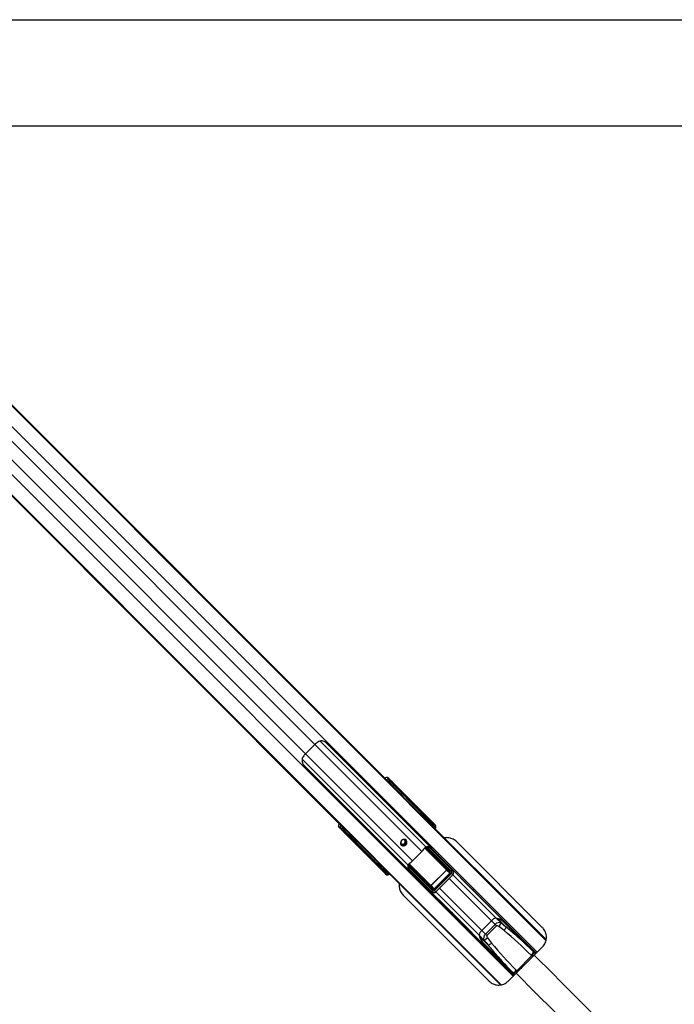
# Model space of a CAD drawing. Header units: millimetres. Extents: x 20 to 19889, y 40 to 15516.
# Tile 76 of 115: x 7571 to 8547, y 13849 to 15316. Entities that reach past the tile are written whole.
import ezdxf

# ---------------------------------------------------------------- set-up
doc = ezdxf.new("R2010")
doc.units = ezdxf.units.MM
doc.header["$LTSCALE"] = 2
doc.layers.add('COMPONENT_GEOMETRY', color=7, linetype='Continuous')
doc.styles.add('SLDTEXTSTYLE0', font='TXT', dxfattribs={"width": 0.75})
doc.dimstyles.new('SLDDIMSTYLE0', dxfattribs={"dimtxt": 100, "dimasz": 6.604, "dimexe": 0, "dimexo": 0.0625, "dimgap": 25, "dimtad": 0, "dimtih": 1, "dimtoh": 1, "dimdec": 1, "dimrnd": 1e-09, "dimzin": 12, "dimdsep": 46, "dimtxsty": 'SLDTEXTSTYLE0', "dimsah": 1, "dimcen": 0.09, "dimadec": 0, "dimazin": 3, "dimtfac": 1, "dimtdec": 1, "dimtofl": 0, "dimtmove": 0, "dimatfit": 3, "dimfxl": 1, "dimfrac": 2, "dimtolj": 1, "dimtzin": 12, "dimarcsym": 0})

# ---------------------------------------------------------------- blocks, each defined once
blk = doc.blocks.new('_D')
at = {"layer": 'COMPONENT_GEOMETRY', "color": 7}
for p, q in [((7350.4, 15316.4), (14164.7, 15316.4)), ((14158.3, 15316.4), (14158.3, 12832.7)), ((13958.2, 12812.4), (13927.8, 12812.4)), ((13927.8, 12812.4), (13927.8, 12653.7)), ((14358.4, 12812.4), (14388.9, 12812.4)), ((14388.9, 12812.4), (14388.9, 12653.7)), ((13927.8, 12653.7), (13958.2, 12653.7)), ((14388.9, 12653.7), (14358.4, 12653.7)), ((14158.3, 10020.4), (14158.3, 12504.1)), ((9647.1, 10020.4), (14164.7, 10020.4))]:
    blk.add_line(p, q, dxfattribs=at)
for points in [[(14158.3, 15316.4), (14157.3, 15309.8), (14159.3, 15309.8)], [(14158.3, 10020.4), (14159.3, 10027), (14157.3, 10027)]]:
    blk.add_solid(points, dxfattribs=at)
at = {"layer": 'COMPONENT_GEOMETRY', "color": 7, "char_height": 100, "attachment_point": 1, "style": 'SLDTEXTSTYLE0'}
for s, insert in [('8\'8.25"', (13958.2, 12782.6)), ('2648mm', (13885.5, 12633))]:
    blk.add_mtext(s, dxfattribs=dict(at, insert=insert))

msp = doc.modelspace()

# ---------------------------------------------------------------- linework, layer by layer
at = {"color": 7, "linetype": 'Continuous', "lineweight": 25}
for p, q in [((7089.15, 15212.34), (8115.94, 14185.54)), ((7091.57, 15209.37), (8131.18, 14169.75)), ((7024.23, 15142.04), (8068.71, 14097.56)), ((7321.58, 14844.14), (8052.98, 14112.74)), ((8011.34, 14236.19), (7997.41, 14222.26)), ((8341.32, 13925.52), (8028.16, 14238.68)), ((7994.92, 14205.44), (8308.08, 13892.29)), ((8115.94, 14185.54), (8120.25, 14181.23)), ((8118.87, 14187.25), (8121.55, 14184.59)), ((8121.34, 14185.39), (8118.87, 14187.25)), ((8120.25, 14181.23), (8127.76, 14173.73)), ((8122.74, 14180.88), (8121.49, 14181.82)), ((8121.55, 14184.59), (8122.79, 14183.65)), ((8170.42, 14133.96), (8124.98, 14179.4)), ((8126.62, 14180.09), (8188.99, 14117.73)), ((8127.08, 14180.06), (8190.74, 14116.4)), ((8127.76, 14173.73), (8132.93, 14168.56)), ((8131.18, 14169.75), (8142.77, 14157.31)), ((8131.18, 14169.75), (8135.49, 14165.44)), ((8132.93, 14168.56), (8138.96, 14162.53)), ((8135.49, 14165.44), (8142.36, 14158.06)), ((8135.49, 14165.44), (8141.38, 14159.56)), ((8138.96, 14162.53), (8141.11, 14160.37)), ((8141.11, 14160.37), (8356.01, 13945.48)), ((8142.36, 14158.06), (8141.38, 14159.56)), ((8141.38, 14159.56), (8143.53, 14157.4)), ((8144.79, 14155.5), (8143.53, 14157.4)), ((8177.43, 14125.78), (8170.72, 14133.87)), ((8172.11, 14133.9), (8178.8, 14125.82)), ((8179.88, 14124.75), (8175.09, 14130.76)), ((8175.18, 14130.65), (8175.09, 14130.76)), ((8179.94, 14124.67), (8175.18, 14130.65)), ((8178.1, 14124.4), (8177.2, 14125.3)), ((8179.16, 14123.35), (8178.1, 14124.4)), ((8178.8, 14125.82), (8179.88, 14124.75)), ((8179.11, 14122.37), (8179.62, 14122.88)), ((8179.94, 14124.67), (8179.88, 14124.75)), ((8185.42, 14117.7), (8180.73, 14123.36)), ((8182.21, 14123.26), (8186.79, 14117.75)), ((8187.78, 14116.75), (8184.57, 14120.79)), ((8187.85, 14116.68), (8184.64, 14120.71)), ((8184.91, 14116.94), (8185.19, 14117.22)), ((8184.91, 14116.94), (8185.81, 14116.05)), ((8185.19, 14117.22), (8186.09, 14116.33)), ((8186.09, 14116.33), (8185.81, 14116.05)), ((8185.81, 14116.05), (8186.78, 14115.07)), ((8187.06, 14115.35), (8186.09, 14116.33)), ((8186.79, 14117.75), (8187.78, 14116.75)), ((8187.78, 14116.75), (8187.85, 14116.68)), ((8188.99, 14117.73), (8190.74, 14116.4)), ((8049.01, 14112.05), (8046.35, 14114.73)), ((8048.21, 14112.26), (8046.35, 14114.73)), ((8049.95, 14110.81), (8049.01, 14112.05)), ((8051.79, 14112.11), (8052.72, 14110.87)), ((8052.98, 14112.74), (8057.28, 14108.44)), ((8115.88, 14044.62), (8053.51, 14106.98)), ((8053.54, 14106.52), (8117.2, 14042.86)), ((8054.21, 14108.62), (8099.64, 14063.18)), ((8057.28, 14108.44), (8069.88, 14095.84)), ((8186.78, 14115.07), (8187.06, 14115.35)), ((8187.25, 14114.61), (8187.53, 14114.89)), ((8073.57, 14093.04), (8068.71, 14097.56)), ((8068.71, 14097.56), (8075.01, 14091.26)), ((8069.88, 14095.84), (8072.04, 14093.68)), ((8072.04, 14093.68), (8287.8, 13877.92)), ((8075.01, 14091.26), (8075.39, 14091.01)), ((8350.72, 13963.21), (8222.48, 14091.45)), ((8170.56, 14076.97), (8156.63, 14063.04)), ((8212.19, 14046.28), (8177.7, 14080.77)), ((8178.18, 14081.7), (8212.67, 14047.21)), ((8214.87, 14047.23), (8180.17, 14081.84)), ((8182.76, 14082.08), (8216.73, 14048.19)), ((8184.72, 14081.97), (8184.45, 14081.7)), ((8107.78, 14054.8), (8099.71, 14061.5)), ((8099.74, 14062.88), (8107.82, 14056.17)), ((8102.84, 14058.52), (8108.85, 14053.72)), ((8102.84, 14058.52), (8102.97, 14058.43)), ((8102.96, 14058.42), (8108.93, 14053.66)), ((8198.13, 14068.04), (8212.23, 14053.98)), ((8108.85, 14053.72), (8107.78, 14054.8)), ((8108.3, 14056.4), (8109.2, 14055.5)), ((8109.2, 14055.5), (8110.25, 14054.45)), ((8110.24, 14052.88), (8115.9, 14048.18)), ((8115.85, 14046.81), (8110.34, 14051.39)), ((8110.72, 14053.98), (8111.23, 14054.49)), ((8112.81, 14049.03), (8116.85, 14045.82)), ((8112.9, 14048.96), (8116.92, 14045.75)), ((8116.85, 14045.82), (8115.85, 14046.81)), ((8117.2, 14042.86), (8115.88, 14044.62)), ((8116.38, 14048.41), (8116.66, 14048.69)), ((8117.28, 14047.51), (8116.38, 14048.41)), ((8117.56, 14047.79), (8116.66, 14048.69)), ((8117.56, 14047.79), (8117.28, 14047.51)), ((8117.28, 14047.51), (8118.25, 14046.54)), ((8118.53, 14046.82), (8117.56, 14047.79)), ((8118.25, 14046.54), (8118.53, 14046.82)), ((8118.71, 14046.07), (8118.99, 14046.35)), ((8118.99, 14046.35), (8119.17, 14046.55)), ((8151.03, 14053.21), (8151.22, 14055.45)), ((8185.41, 14016.88), (8151.52, 14050.85)), ((8151.9, 14049.16), (8151.63, 14048.88)), ((8151.76, 14053.44), (8186.38, 14018.73)), ((8186.39, 14020.93), (8151.9, 14055.42)), ((8152.83, 14055.9), (8187.32, 14021.41)), ((8184.54, 14026.39), (8207.22, 14049.06)), ((8207.43, 14048.85), (8184.75, 14026.17)), ((8189.06, 14021), (8212.6, 14044.54)), ((8213.02, 14044.12), (8189.48, 14020.58)), ((8189.53, 14018.48), (8215.12, 14044.07)), ((8191.41, 14016.6), (8217, 14042.19)), ((8207.22, 14049.06), (8207.43, 14048.85)), ((8207.37, 14050.3), (8212.19, 14046.28)), ((8212.6, 14044.54), (8207.43, 14048.85)), ((8216.73, 14048.19), (8212.23, 14053.98)), ((8212.6, 14044.54), (8213.02, 14044.12)), ((8217.14, 14047.73), (8212.68, 14053.46)), ((8244.44, 14021.68), (8212.74, 14053.39)), ((8165.56, 14035.47), (8179.62, 14021.37)), ((8179.62, 14021.37), (8185.41, 14016.88)), ((8180.14, 14020.92), (8185.87, 14016.46)), ((8180.21, 14020.86), (8211.92, 13989.16)), ((8187.32, 14021.41), (8183.3, 14026.23)), ((8184.54, 14026.39), (8184.75, 14026.17)), ((8184.75, 14026.17), (8189.06, 14021)), ((8189.06, 14021), (8189.48, 14020.58)), ((8142.85, 14011.82), (8271.09, 13883.58)), ((8297.64, 13968.49), (8258.89, 14007.23)), ((8226.37, 13974.71), (8265.11, 13935.96)), ((8260.02, 13959.19), (8274.41, 13973.58)), ((8279.88, 13968.11), (8274.41, 13973.58)), ((8288.81, 13970.24), (8281.6, 13977.45)), ((8283.71, 13976.82), (8296.48, 13964.05)), ((8337.33, 13927.1), (8293.41, 13971.02)), ((8265.5, 13953.72), (8260.02, 13959.19)), ((8265.5, 13953.72), (8279.88, 13968.11)), ((8282.13, 13965.85), (8267.75, 13951.47)), ((8279.88, 13968.11), (8282.13, 13965.85)), ((8263.36, 13944.79), (8256.15, 13952)), ((8256.78, 13949.89), (8269.55, 13937.12)), ((8306.5, 13896.27), (8262.58, 13940.19)), ((8265.5, 13953.72), (8267.75, 13951.47)), ((8331.64, 13933.81), (8331.12, 13933.31)), ((8338, 13926.43), (8337.33, 13927.1)), ((8340.13, 13924.3), (8338, 13926.43)), ((8338.28, 13922.48), (8350.72, 13934.93)), ((8312.09, 13899.17), (8334.44, 13921.51)), ((8333.77, 13922.18), (8334.44, 13921.51)), ((8334.44, 13921.51), (8334.44, 13921.51)), ((8300.29, 13902.48), (8299.8, 13901.96)), ((8307.17, 13895.6), (8306.5, 13896.27)), ((8309.3, 13893.47), (8307.17, 13895.6)), ((8311.43, 13899.83), (8312.09, 13899.16)), ((8312.09, 13899.16), (8312.09, 13899.17)), ((8299.38, 13883.58), (8311.12, 13895.32))]:
    msp.add_line(p, q, dxfattribs=at)
at = {"color": 8, "linetype": 'Continuous', "lineweight": 25}
for p, q in [((7093.52, 15206.4), (8355.68, 13944.24)), ((7078.75, 15190.63), (8342.59, 13926.79)), ((7042.97, 15154.85), (8306.81, 13891.01)), ((7027.2, 15140.08), (8289.09, 13878.19)), ((7119.24, 15128.29), (8011.34, 14236.19)), ((7105.31, 15114.36), (7997.41, 14222.26)), ((8011.34, 14236.19), (8170.56, 14076.97)), ((8019.32, 14241.37), (8177.2, 14083.49)), ((7997.41, 14222.26), (8156.63, 14063.04)), ((7992.23, 14214.28), (8150.11, 14056.4)), ((8121.61, 14179.87), (8122.74, 14180.88)), ((8124.98, 14179.4), (8123.45, 14178.03)), ((8143.53, 14157.4), (8355.89, 13945.04)), ((8169.1, 14132.38), (8170.42, 14133.96)), ((8170.68, 14133.82), (8169.31, 14132.17)), ((8176.69, 14124.79), (8177.2, 14125.3)), ((8178.1, 14124.4), (8177.59, 14123.89)), ((8178.65, 14122.84), (8179.16, 14123.35)), ((8179.62, 14122.88), (8179.16, 14123.35)), ((8179.33, 14122.15), (8180.46, 14123.51)), ((8180.73, 14123.36), (8179.54, 14121.94)), ((8180.67, 14123.71), (8180.14, 14124.24)), ((8052.72, 14110.87), (8053.73, 14111.99)), ((8055.57, 14110.15), (8054.21, 14108.62)), ((8186.78, 14115.07), (8187.25, 14114.61)), ((8187.06, 14115.35), (8187.53, 14114.89)), ((8187.14, 14114.34), (8187.16, 14114.36)), ((8075.01, 14091.26), (8288.26, 13878.01)), ((8207.13, 14049.84), (8175.06, 14081.91)), ((8175.46, 14082.21), (8207.37, 14050.3)), ((8177.09, 14083.24), (8178.15, 14082.38)), ((8099.64, 14063.18), (8101.22, 14064.5)), ((8101.43, 14064.29), (8099.78, 14062.92)), ((8108.3, 14056.4), (8108.81, 14056.91)), ((8183.3, 14026.23), (8151.42, 14058.11)), ((8151.75, 14058.48), (8183.76, 14026.47)), ((8108.93, 14053.65), (8108.85, 14053.72)), ((8109.71, 14056.01), (8109.2, 14055.5)), ((8109.37, 14053.46), (8109.9, 14052.93)), ((8110.1, 14053.14), (8111.45, 14054.27)), ((8111.66, 14054.06), (8110.24, 14052.88)), ((8110.25, 14054.45), (8110.76, 14054.96)), ((8110.72, 14053.98), (8110.25, 14054.45)), ((8116.93, 14045.75), (8116.85, 14045.82)), ((8118.71, 14046.07), (8118.25, 14046.54)), ((8118.99, 14046.35), (8118.53, 14046.82)), ((8119.25, 14046.44), (8119.26, 14046.46)), ((8149.8, 14052.84), (8151.11, 14051.85)), ((8217, 14042.19), (8215.12, 14044.07)), ((8216.93, 14042.12), (8281.6, 13977.45)), ((8211.4, 14036.59), (8274.41, 13973.58)), ((8191.41, 14016.6), (8189.53, 14018.48)), ((8191.48, 14016.67), (8256.15, 13952)), ((8197.01, 14022.2), (8260.02, 13959.19)), ((8340.5, 13924.95), (8331.64, 13933.81)), ((8335.88, 13920.07), (8334.44, 13921.51)), ((8299.8, 13901.96), (8308.77, 13892.99)), ((8313.54, 13897.72), (8312.09, 13899.16))]:
    msp.add_line(p, q, dxfattribs=at)
at = {"color": 7, "linetype": 'Continuous', "lineweight": 25, "flags": 128}
for points in [[(9644.6, 15157.57), (8363.41, 15157.59), (7160.69, 15157.65)], [(8147.19, 14093.48), (8145.65, 14094.48), (8143.81, 14094.79), (8141.94, 14094.37), (8140.34, 14093.27), (8139.24, 14091.66), (8138.81, 14089.79), (8139.12, 14087.95), (8140.12, 14086.41), (8141.66, 14085.4), (8143.51, 14085.09), (8145.38, 14085.52), (8146.98, 14086.62), (8148.08, 14088.23), (8148.51, 14090.09), (8148.2, 14091.94), (8147.19, 14093.48)], [(8258.89, 14007.23), (8258.89, 14007.24), (8257.18, 14008.89), (8254.59, 14011.35), (8251.53, 14014.26), (8249.98, 14015.77), (8248.51, 14017.22), (8247.17, 14018.58), (8246, 14019.79), (8244.37, 14021.56), (8243.83, 14022.24), (8244.44, 14021.68), (8244.44, 14021.68)], [(8219.31, 13982.1), (8219.28, 13982.13), (8216.23, 13985.04), (8213.63, 13987.5), (8211.91, 13989.16), (8211.36, 13989.77), (8212.04, 13989.23), (8213.81, 13987.6), (8215.02, 13986.43), (8216.38, 13985.08), (8217.84, 13983.61), (8219.35, 13982.06), (8222.26, 13979.01), (8224.72, 13976.42), (8226.37, 13974.71), (8226.37, 13974.71)]]:
    msp.add_lwpolyline(points, dxfattribs=at)
at = {"color": 7, "linetype": 'Continuous', "lineweight": 25}
for centre, radius, start, end in [((8042.84, 14204.78), 44.48, 127.7826, 135.08299), ((8028.82, 14190.77), 44.48, 134.91701, 142.2174), ((8120.1, 14183.23), 1.98, 314.46278, 43.28196), ((8121.35, 14182.29), 1.98, 314.46278, 43.28196), ((8126.41, 14178.32), 1.79, 83.28389, 142.93745), ((8125.53, 14149.12), 18.97, 33.36609, 44.95795), ((8127.69, 14146.96), 18.97, 33.36609, 44.95795), ((8170.96, 14134.65), 0.878, 231.75739, 251.60224), ((8170.93, 14134.64), 0.796, 232.78764, 255.04984), ((8172.19, 14134.03), 0.161, 238.83961, 294.83918), ((8175.17, 14130.92), 0.178, 241.13554, 299.17095), ((8178.14, 14125.1), 0.98, 47.39254, 136.15841), ((8181, 14124.2), 0.878, 231.75739, 251.60224), ((8181.74, 14124.52), 1.34, 217.07771, 229.02906), ((8182.31, 14123.47), 0.222, 245.96385, 306.54975), ((8184.66, 14121.01), 0.237, 247.3806, 308.39441), ((8186.13, 14117.03), 0.98, 47.39254, 136.15841), ((8050.37, 14113.5), 1.98, 226.71804, 315.53722), ((8051.31, 14112.25), 1.98, 226.71804, 315.53722), ((8055.28, 14107.19), 1.79, 127.06255, 186.71611), ((8083.28, 14109.25), 18.96, 225.04062, 236.5012), ((8085.45, 14107.1), 18.97, 225.04205, 236.63391), ((8142.37, 14090.93), 3.27, 170.87202, 318.67567), ((8142.29, 14091.32), 5.05, 237.85467, 32.14533), ((8142.64, 14091.21), 3.27, 311.86542, 98.5869), ((8128.8, 14118.78), 59.1, 314.96371, 320.45217), ((8178.48, 14081.42), 1.01, 108.69471, 219.84659), ((8178.8, 14080.79), 1.1, 124.00776, 180.96676), ((8180.1, 14082.13), 1.96, 172.73075, 192.6305), ((8181.64, 14081.78), 1.48, 147.53565, 177.54384), ((8181.45, 14081.96), 0.618, 26.59048, 60.31331), ((8098.97, 14062.67), 0.796, 14.95016, 37.21236), ((8098.95, 14062.64), 0.878, 18.39776, 38.24261), ((8099.57, 14061.41), 0.161, 335.16082, 31.16039), ((8102.69, 14058.43), 0.178, 330.82905, 28.86446), ((8114.82, 14104.8), 59.1, 309.54783, 315.03629), ((8108.5, 14055.46), 0.98, 133.84159, 222.60746), ((8109.09, 14051.86), 1.34, 40.97094, 52.92229), ((8109.41, 14052.6), 0.878, 18.39776, 38.24261), ((8110.14, 14051.3), 0.222, 323.45025, 24.03615), ((8112.59, 14048.94), 0.237, 321.60559, 22.6194), ((8116.58, 14047.48), 0.98, 133.84159, 222.60746), ((8151.82, 14051.96), 1.48, 92.45616, 122.46435), ((8151.64, 14052.15), 0.618, 209.68669, 243.40952), ((8152.18, 14055.12), 1.01, 50.15341, 161.30529), ((8151.47, 14053.5), 1.96, 77.3695, 97.26925), ((8152.81, 14054.8), 1.1, 89.03324, 145.99224), ((8206.82, 14050.29), 0.549, 304.00776, 0.96676), ((8213.29, 14046.3), 1.1, 124.00776, 180.96676), ((8216.69, 14046), 2.2, 89.13131, 146.03914), ((8183.31, 14026.78), 0.549, 269.03324, 325.99224), ((8187.6, 14016.91), 2.2, 123.96086, 180.86869), ((8187.3, 14020.31), 1.1, 89.03324, 145.99224), ((8282.38, 13967.38), 10.1, 94.42693, 142.12888), ((8273.59, 13944.5), 33.92, 30.07324, 76.32657), ((8270.14, 13935.29), 43.69, 71.90632, 74.78828), ((8276.52, 13953.79), 24.13, 45.55841, 72.65993), ((8274.77, 13975.28), 14.92, 316.92929, 340.28231), ((8266.22, 13951.22), 10.1, 127.87112, 175.57307), ((8282.96, 13968.91), 14.36, 315.91477, 340.24584), ((8289.1, 13960.01), 33.92, 193.67343, 239.92676), ((8298.31, 13963.46), 43.69, 195.21172, 198.09368), ((8279.81, 13957.08), 24.13, 197.34007, 224.44159), ((8258.33, 13958.83), 14.92, 289.71769, 313.07071), ((8264.69, 13950.64), 14.36, 289.75416, 314.08523), ((8332.34, 13933.09), 1, 45, 134), ((8327.66, 13930.36), 10.21, 306.77, 341.38786), ((8328.32, 13929.69), 10.21, 306.77, 341.38786), ((8300.52, 13901.27), 1, 136, 225), ((8303.25, 13905.94), 10.21, 288.61214, 323.23), ((8303.91, 13905.28), 10.21, 288.61214, 323.23)]:
    msp.add_arc(centre, radius, start, end, dxfattribs=at)
at = {"color": 8, "linetype": 'Continuous', "lineweight": 25}
for centre, radius, start, end in [((8188.77, 14116.05), 1.68, 82.6449, 139.88631), ((8178.88, 14106.03), 11.74, 41.25076, 45.15531), ((8117.55, 14044.83), 1.68, 130.11369, 187.3551), ((8127.57, 14054.72), 11.74, 224.84469, 228.74924)]:
    msp.add_arc(centre, radius, start, end, dxfattribs=at)
at = {"color": 7, "linetype": 'Continuous', "lineweight": 25}
for centre, major_axis, ratio, start_param, end_param in [((8114.7, 14182.95), (4.24, 4.24), 0.3295798, 0.0460032, 1.1020644), ((8002.81, 14072.4), (222.39, -222.39), 0.5087356, 1.5009832, 1.5707963), ((8007.11, 14068.1), (222.39, -222.39), 0.5087356, 1.5009832, 1.5707963), ((8125.35, 14181.39), (4.33, -4.18), 0.0438581, 1.2020967, 2.7976428), ((8124.07, 14179.55), (1.57, -1.28), 0.2462972, 1.1660183, 2.7615644), ((8125.46, 14180.98), (2.88, -2.79), 0.0438581, 1.2020967, 2.7976428), ((8143.17, 14157.11), (-1.68, 1.76), 0.0656844, 1.3963176, 3.4917197), ((8169.16, 14134.72), (1.41, 1.41), 0.7241758, 4.8869219, 4.9129515), ((8169.49, 14134.4), (1.77, 1.77), 0.5087004, 4.8869219, 4.9129515), ((8230.26, 14072.92), (-70.97, 74.51), 0.0008516, 0.6113881, 0.681222), ((8230.62, 14073.27), (-71.32, 74.15), 0.0006481, 0.6130958, 0.6829297), ((8050.65, 14118.9), (4.24, 4.24), 0.3295798, 2.0395283, 3.0955894), ((8177.07, 14125.43), (0.354, 0.354), 0.3743577, 4.712389, 6.2482787), ((8177.73, 14124.78), (1.06, 1.06), 0.3524771, 4.712389, 6.2482787), ((8178.8, 14123.7), (1.06, 1.06), 0.3305965, 4.712389, 6.2482787), ((8181.78, 14122.12), (-1.06, 1.62), 0.7727027, 0.0352335, 0.2292342), ((8181.72, 14122.3), (-0.83, 1.22), 0.6768411, 0.031853, 0.2258537), ((8230.26, 14072.92), (-70.97, 74.51), 0.0008516, 0.8281158, 0.8722649), ((8230.62, 14073.27), (-71.32, 74.15), 0.0006481, 0.8298235, 0.8739726), ((8185.06, 14117.36), (0.354, 0.354), 0.3743577, 4.712389, 6.2482787), ((8185.72, 14116.7), (1.06, 1.06), 0.3524771, 4.712389, 6.2482787), ((8186.71, 14115.71), (1.06, 1.06), 0.3305965, 4.712389, 6.2482787), ((8186.09, 14114.94), (3.27, 2.34), 0.932843, 4.8660535, 6.4380058), ((8187.72, 14113.71), (3.69, 1.73), 0.9084912, 5.0290275, 6.6009798), ((8052.21, 14108.25), (-4.18, 4.33), 0.0438581, 0.3439498, 1.939496), ((8052.62, 14108.14), (-2.79, 2.88), 0.0438581, 0.3439498, 1.939496), ((8054.06, 14109.53), (-1.28, 1.57), 0.2462972, 0.3800283, 1.9755744), ((8166.12, 14225.87), (221.5, -221.5), 0.5107684, 4.712389, 4.7822022), ((8170.41, 14221.58), (221.5, -221.5), 0.5107684, 4.712389, 4.7813953), ((8073.77, 14092.63), (1.76, -1.68), 0.0656844, 5.9330583, 8.0305561), ((8117.48, 14128.88), (84.02, -68.6), 0.0107882, 0.7805081, 0.8197113), ((8181.11, 14074.41), (-5.76, 5.76), 0.8205601, 5.5267292, 5.8030992), ((8217.46, 14051.33), (192.03, -191.31), 0.0067039, 4.5402138, 4.6182287), ((8098.88, 14064.44), (1.41, 1.41), 0.7241758, 4.5118264, 4.5378561), ((8160.68, 14003.34), (74.51, -70.97), 0.0008516, 2.4603707, 2.5302045), ((8160.33, 14002.99), (74.15, -71.32), 0.0006481, 2.458663, 2.5284968), ((8099.21, 14064.11), (1.77, 1.77), 0.5087004, 4.5118264, 4.5378561), ((8104.72, 14116.12), (-68.6, 84.02), 0.0107882, 2.3218814, 2.3610846), ((8108.83, 14055.87), (1.06, 1.06), 0.3524771, 3.1764992, 4.712389), ((8108.17, 14056.53), (0.354, 0.354), 0.3743577, 3.1764992, 4.712389), ((8109.9, 14054.8), (1.06, 1.06), 0.3305965, 3.1764992, 4.712389), ((8111.48, 14051.82), (1.62, -1.06), 0.7727027, 2.9123584, 3.1063592), ((8111.3, 14051.89), (1.22, -0.83), 0.6768411, 2.9157389, 3.1097396), ((8160.33, 14002.99), (74.15, -71.32), 0.0006481, 2.2676201, 2.3117691), ((8160.68, 14003.34), (74.51, -70.97), 0.0008516, 2.2693278, 2.3134769), ((8116.9, 14047.89), (1.06, 1.06), 0.3524771, 3.1764992, 4.712389), ((8118.66, 14047.51), (2.34, 3.27), 0.932843, 2.9867722, 4.5587245), ((8116.25, 14048.54), (0.354, 0.354), 0.3743577, 3.1764992, 4.712389), ((8117.9, 14046.89), (1.06, 1.06), 0.3305965, 3.1764992, 4.712389), ((8119.89, 14045.88), (1.73, 3.69), 0.9084912, 2.8237982, 4.3957505), ((8182.27, 14016.14), (-191.31, 192.03), 0.0067039, 4.8065492, 4.8845862), ((8159.19, 14052.49), (-5.76, 5.76), 0.8205601, 0.4800861, 0.7564561), ((8206.76, 14049.5), (0.472, -0.414), 0.7960113, 6.2316645, 7.7727784), ((8206.65, 14049.61), (0.811, -0.731), 0.9160627, 6.2417268, 7.7828408), ((8211.44, 14045.62), (1.2, -1.04), 0.6306565, 6.2304961, 7.7716101), ((8209.49, 14051.05), (-3.02, 3.58), 0.8534878, 4.6655123, 4.8124468), ((8211.21, 14045.85), (1.89, -1.66), 0.7960113, 6.2316645, 7.7727784), ((8213.5, 14045.76), (-1.51, 1.79), 0.8534878, 3.213545, 4.8124468), ((8213.97, 14045.3), (-2.8, 3.2), 0.9399897, 3.200151, 4.7990528), ((8182.55, 14024.11), (3.58, -3.02), 0.8534878, 4.6123311, 4.7592657), ((8183.99, 14026.96), (-0.731, 0.811), 0.9160627, 1.6419372, 3.1830512), ((8184.1, 14026.84), (-0.414, 0.472), 0.7960113, 1.6519995, 3.1931135), ((8188.3, 14019.63), (3.2, -2.8), 0.9399897, 4.6257252, 6.224627), ((8187.84, 14020.1), (1.79, -1.51), 0.8534878, 4.6123311, 6.2112329), ((8187.75, 14022.39), (-1.66, 1.89), 0.7960113, 1.6519995, 3.1931135), ((8187.98, 14022.16), (-1.04, 1.2), 0.6306565, 1.6531679, 3.1942819), ((8284.17, 13963.82), (5.66, 5.66), 0.7578134, 0.2090536, 1.5707963), ((8193.26, 13748.09), (305, -305), 0.5324147, 1.7566923, 1.77985), ((8284.85, 13963.14), (2.71, -2.71), 0.5211931, 1.77985, 3.1415927), ((8193.94, 13747.41), (303.43, -303.43), 0.5211931, 1.7566923, 1.77985), ((8224.88, 13813.28), (208.93, -208.93), 0.5211931, 1.5707963, 1.7566923), ((8269.78, 13949.43), (5.66, 5.66), 0.7578134, 1.5707963, 2.932539), ((8485.51, 14040.34), (305, -305), 0.5324147, 4.5033353, 4.526493), ((8270.46, 13948.75), (2.71, -2.71), 0.5211931, 3.1415927, 4.5033353), ((8486.19, 14039.66), (303.43, -303.43), 0.5211931, 4.5033353, 4.526493), ((8420.32, 14008.73), (208.93, -208.93), 0.5211931, 4.526493, 4.712389), ((8224.2, 13813.96), (210.51, -210.51), 0.5374519, 1.5707963, 1.6940433), ((8419.64, 14009.4), (210.51, -210.51), 0.5374519, 4.5891084, 4.712389)]:
    msp.add_ellipse(centre, major_axis=major_axis, ratio=ratio, start_param=start_param, end_param=end_param, dxfattribs=at)
at = {"color": 8, "linetype": 'Continuous', "lineweight": 25}
for centre, major_axis, ratio, start_param, end_param in [((8117.37, 14180.28), (4.24, 4.24), 0.3295099, 0.0458673, 1.1028005), ((8118.71, 14178.95), (2.83, 2.83), 0.3295798, 0.0460032, 0.8278434), ((8053.32, 14116.23), (4.24, 4.24), 0.3295099, 2.0387921, 3.0957254), ((8184.78, 14117.08), (0.354, 0.354), 0.3743577, 4.158029, 4.712389), ((8054.65, 14114.89), (2.83, 2.83), 0.3295798, 2.3137493, 3.0955894), ((8185.84, 14115.68), (1.85, 0.86), 0.9084912, 5.0290275, 5.3492624), ((8200.11, 14061.45), (-28.45, 34.84), 0.0109144, 0.8684522, 0.9282339), ((8116.53, 14048.82), (0.354, 0.354), 0.3743577, 4.712389, 5.266749), ((8117.92, 14047.76), (0.86, 1.85), 0.9084912, 4.074793, 4.3957505), ((8172.15, 14033.49), (34.84, -28.45), 0.0109144, 2.2133587, 2.2731404), ((8224.2, 13813.96), (210.51, -210.51), 0.5374519, 1.6940433, 1.7566923), ((8419.64, 14009.4), (210.51, -210.51), 0.5374519, 4.526493, 4.5891084)]:
    msp.add_ellipse(centre, major_axis=major_axis, ratio=ratio, start_param=start_param, end_param=end_param, dxfattribs=at)
at = {"color": 7, "linetype": 'Continuous', "lineweight": 25}
for points, knots in [([(8028.16, 14238.68), (8027.77, 14239.02), (8026.88, 14239.81), (8024.73, 14240.93), (8021.89, 14241.67), (8018.5, 14241.61), (8016.54, 14240.49), (8015.58, 14239.94)], [0, 0, 0, 0, 0.1096269, 0.2567278, 0.4997884, 0.7551779, 1, 1, 1, 1]), ([(7993.66, 14218.02), (7993.17, 14217.19), (7992.19, 14215.55), (7991.89, 14212.5), (7992.36, 14209.75), (7993.35, 14207.51), (7994.22, 14206.19), (7994.75, 14205.63), (7994.92, 14205.44)], [0, 0, 0, 0, 0.2129283, 0.4246049, 0.6767712, 0.8300264, 0.9444848, 1, 1, 1, 1]), ([(8127.76, 14173.73), (8127.98, 14173.5), (8128.43, 14173.05), (8129.34, 14172.12), (8130.32, 14171.13), (8131.27, 14170.18), (8132.09, 14169.37), (8132.67, 14168.8), (8132.92, 14168.56), (8132.93, 14168.56), (8132.93, 14168.56)], [0, 0, 0, 0, 0.1335987, 0.2671966, 0.4008119, 0.5344211, 0.6680123, 0.8016105, 0.9352267, 1, 1, 1, 1]), ([(8170.45, 14134), (8170.46, 14134.02), (8170.56, 14134.14), (8170.77, 14134.31), (8171.1, 14134.43), (8171.42, 14134.42), (8171.73, 14134.31), (8172.01, 14134.12), (8172.17, 14133.97), (8172.26, 14133.89)], [0, 0, 0, 0, 0.0324038, 0.2220781, 0.3811988, 0.5433613, 0.6728153, 0.8347469, 1, 1, 1, 1]), ([(8172.11, 14133.9), (8172.05, 14133.96), (8171.95, 14134.06), (8171.79, 14134.16), (8171.66, 14134.22), (8171.57, 14134.25), (8171.42, 14134.27), (8171.23, 14134.25), (8170.98, 14134.14), (8170.81, 14133.99), (8170.74, 14133.88), (8170.72, 14133.87)], [0, 0, 0, 0, 0.16551111, 0.28358534, 0.31493155, 0.41350531, 0.43337327, 0.5928838, 0.76041904, 0.96517182, 1, 1, 1, 1]), ([(8179.62, 14122.88), (8179.69, 14122.96), (8179.89, 14123.17), (8180.1, 14123.52), (8180.19, 14123.94), (8180.15, 14124.34), (8180.02, 14124.56), (8179.94, 14124.67)], [0, 0, 0, 0, 0.1526816, 0.4213754, 0.6263891, 0.8018835, 1, 1, 1, 1]), ([(8180.67, 14123.71), (8180.78, 14123.76), (8180.99, 14123.88), (8181.36, 14123.9), (8181.73, 14123.81), (8182.11, 14123.6), (8182.32, 14123.4), (8182.44, 14123.29)], [0, 0, 0, 0, 0.1837229, 0.3577538, 0.5459259, 0.7461896, 1, 1, 1, 1]), ([(8182.21, 14123.26), (8182.13, 14123.35), (8181.98, 14123.49), (8181.69, 14123.65), (8181.4, 14123.7), (8181.11, 14123.66), (8180.95, 14123.55), (8180.86, 14123.5)], [0, 0, 0, 0, 0.26169486, 0.45475767, 0.63423186, 0.80785031, 1, 1, 1, 1]), ([(8187.53, 14114.89), (8187.6, 14114.97), (8187.8, 14115.18), (8188.01, 14115.53), (8188.1, 14115.95), (8188.06, 14116.35), (8187.92, 14116.56), (8187.85, 14116.68)], [0, 0, 0, 0, 0.1526816, 0.4213754, 0.6263891, 0.8018835, 1, 1, 1, 1]), ([(8187.04, 14114.44), (8187.08, 14114.46), (8187.15, 14114.51), (8187.21, 14114.57), (8187.25, 14114.61)], [0, 0, 0, 0, 0.46798413, 1, 1, 1, 1]), ([(8222.48, 14091.45), (8220.86, 14092.82), (8217.6, 14095.56), (8211.3, 14097.31), (8206.68, 14097.63), (8204.66, 14096.94), (8204.57, 14096.91)], [0, 0, 0, 0, 0.3358615, 0.6728418, 0.9857187, 1, 1, 1, 1]), ([(8177.2, 14083.49), (8176.47, 14083.04), (8175.46, 14082.41), (8174.61, 14081.43), (8174.37, 14081.15)], [0, 0, 0, 0, 0.720131, 1, 1, 1, 1]), ([(8185.65, 14081.19), (8185.64, 14081.19), (8185.21, 14081.62), (8184.01, 14082.63), (8181.97, 14083.68), (8179.84, 14084.06), (8178.26, 14083.94), (8177.53, 14083.63), (8177.2, 14083.49)], [0, 0, 0, 0, 0.0026713, 0.1953579, 0.507159, 0.7219581, 0.8748674, 1, 1, 1, 1]), ([(8178.15, 14082.38), (8178.56, 14082.46), (8179.3, 14082.6), (8180.05, 14082.58), (8180.4, 14082.57)], [0, 0, 0, 0, 0.544713, 1, 1, 1, 1]), ([(8182, 14082.23), (8181.89, 14082.22), (8181.67, 14082.18), (8181.14, 14082.08), (8180.62, 14081.96), (8180.26, 14081.87), (8180.17, 14081.84)], [0, 0, 0, 0, 0.2055736, 0.4344383, 0.8552633, 1, 1, 1, 1]), ([(8180.4, 14082.57), (8180.67, 14082.56), (8181.05, 14082.54), (8181.51, 14082.5), (8181.68, 14082.5), (8181.75, 14082.49)], [0, 0, 0, 0, 0.5927869, 0.8158087, 1, 1, 1, 1]), ([(8182.76, 14082.08), (8182.75, 14082.08), (8182.64, 14082.18), (8182.35, 14082.39), (8181.97, 14082.46), (8181.75, 14082.49)], [0, 0, 0, 0, 0.0107069, 0.4125943, 1, 1, 1, 1]), ([(8182.76, 14082.08), (8182.75, 14082.08), (8182.68, 14082.14), (8182.47, 14082.26), (8182.18, 14082.24), (8182, 14082.23)], [0, 0, 0, 0, 0.0107069, 0.4125955, 1, 1, 1, 1]), ([(8099.71, 14061.35), (8099.63, 14061.43), (8099.48, 14061.58), (8099.3, 14061.85), (8099.19, 14062.15), (8099.17, 14062.47), (8099.24, 14062.71), (8099.37, 14062.95), (8099.5, 14063.06), (8099.6, 14063.15)], [0, 0, 0, 0, 0.1677551, 0.3094261, 0.4421052, 0.5973632, 0.7692312, 0.8002226, 1, 1, 1, 1]), ([(8099.74, 14062.88), (8099.65, 14062.8), (8099.47, 14062.65), (8099.34, 14062.37), (8099.33, 14062.11), (8099.38, 14061.96), (8099.43, 14061.83), (8099.48, 14061.76), (8099.58, 14061.62), (8099.64, 14061.56), (8099.71, 14061.5)], [0, 0, 0, 0, 0.2158633, 0.4289558, 0.5802581, 0.6862162, 0.7010964, 0.8134316, 0.8319841, 1, 1, 1, 1]), ([(8152.45, 14059.23), (8151.77, 14058.59), (8150.84, 14057.7), (8150.27, 14056.69), (8150.11, 14056.4)], [0, 0, 0, 0, 0.7198695, 1, 1, 1, 1]), ([(8108.93, 14053.66), (8109.05, 14053.58), (8109.25, 14053.46), (8109.59, 14053.41), (8109.88, 14053.45), (8110.19, 14053.57), (8110.47, 14053.75), (8110.64, 14053.91), (8110.72, 14053.98)], [0, 0, 0, 0, 0.1995794, 0.3513074, 0.4943159, 0.6461802, 0.8522295, 1, 1, 1, 1]), ([(8110.31, 14051.16), (8110.23, 14051.25), (8110.06, 14051.42), (8109.84, 14051.76), (8109.7, 14052.15), (8109.71, 14052.58), (8109.83, 14052.81), (8109.9, 14052.93)], [0, 0, 0, 0, 0.1896653, 0.387972, 0.5975579, 0.804387, 1, 1, 1, 1]), ([(8110.1, 14052.74), (8110.04, 14052.65), (8109.94, 14052.48), (8109.91, 14052.27), (8109.92, 14052.08), (8109.95, 14051.95), (8110.03, 14051.76), (8110.15, 14051.57), (8110.28, 14051.45), (8110.34, 14051.39)], [0, 0, 0, 0, 0.204018, 0.3683635, 0.408955, 0.5625699, 0.6085277, 0.8027053, 1, 1, 1, 1]), ([(8116.92, 14045.75), (8117.04, 14045.68), (8117.24, 14045.55), (8117.58, 14045.51), (8117.88, 14045.54), (8118.18, 14045.66), (8118.46, 14045.84), (8118.64, 14046), (8118.71, 14046.07)], [0, 0, 0, 0, 0.1995794, 0.3513074, 0.4943159, 0.6461802, 0.8522295, 1, 1, 1, 1]), ([(8150.11, 14056.4), (8149.97, 14056.07), (8149.66, 14055.34), (8149.54, 14053.76), (8149.93, 14051.63), (8150.97, 14049.59), (8151.98, 14048.39), (8152.41, 14047.96), (8152.41, 14047.95)], [0, 0, 0, 0, 0.1251326, 0.2780419, 0.492841, 0.8046421, 0.9973287, 1, 1, 1, 1]), ([(8151.11, 14051.85), (8151.1, 14051.92), (8151.1, 14052.09), (8151.06, 14052.55), (8151.04, 14052.93), (8151.03, 14053.21)], [0, 0, 0, 0, 0.1841913, 0.4072131, 1, 1, 1, 1]), ([(8151.52, 14050.85), (8151.52, 14050.85), (8151.42, 14050.96), (8151.21, 14051.26), (8151.14, 14051.63), (8151.11, 14051.85)], [0, 0, 0, 0, 0.0107059, 0.4231481, 1, 1, 1, 1]), ([(8151.52, 14050.85), (8151.52, 14050.85), (8151.46, 14050.92), (8151.34, 14051.13), (8151.36, 14051.43), (8151.37, 14051.6)], [0, 0, 0, 0, 0.010706, 0.4231493, 1, 1, 1, 1]), ([(8151.76, 14053.44), (8151.69, 14053.16), (8151.59, 14052.79), (8151.49, 14052.29), (8151.42, 14051.93), (8151.38, 14051.71), (8151.37, 14051.6)], [0, 0, 0, 0, 0.4255346, 0.5656144, 0.7944513, 1, 1, 1, 1]), ([(8137.2, 14028.51), (8137.11, 14026.55), (8136.91, 14022.6), (8138.9, 14016.6), (8141.48, 14013.49), (8142.85, 14011.82)], [0, 0, 0, 0, 0.3140447, 0.6332645, 1, 1, 1, 1]), ([(8244.44, 14021.68), (8244.93, 14021.18), (8245.91, 14020.18), (8248.47, 14017.46), (8250.48, 14015.34), (8251.49, 14014.3), (8251.5, 14014.29)], [0, 0, 0, 0, 0.3346574, 0.6673089, 0.9968828, 1, 1, 1, 1]), ([(8350.72, 13934.93), (8351.53, 13935.83), (8353.15, 13937.64), (8355.44, 13941.77), (8356.65, 13946.39), (8356.59, 13951.14), (8355.86, 13954.83), (8354.41, 13958.38), (8352.61, 13961.2), (8351.21, 13962.69), (8350.72, 13963.21)], [0, 0, 0, 0, 0.111634, 0.2233339, 0.4451896, 0.5656417, 0.6860843, 0.8099139, 0.9336742, 1, 1, 1, 1]), ([(8311.12, 13895.32), (8313.23, 13897.43), (8317.51, 13901.72), (8324.34, 13908.55), (8331.4, 13915.6), (8335.96, 13920.16), (8338.28, 13922.48)], [0, 0, 0, 0, 0.23888, 0.4846364, 0.7381427, 1, 1, 1, 1]), ([(8271.09, 13883.58), (8272.01, 13882.77), (8273.83, 13881.13), (8278.02, 13878.83), (8282.71, 13877.63), (8287.54, 13877.75), (8291.26, 13878.52), (8294.81, 13880.04), (8297.52, 13881.83), (8298.94, 13883.16), (8299.38, 13883.58)], [0, 0, 0, 0, 0.1137423, 0.2275484, 0.4536506, 0.5755272, 0.6973834, 0.820633, 0.9438023, 1, 1, 1, 1])]:
    msp.add_open_spline(points, degree=3, knots=knots, dxfattribs=at)
at = {"color": 8, "linetype": 'Continuous', "lineweight": 25}
for points, knots in [([(8175.26, 14130.76), (8175.3, 14130.71), (8175.54, 14130.45), (8175.78, 14130.13), (8175.87, 14129.82), (8175.88, 14129.77)], [0, 0, 0, 0, 0.160783, 0.8477094, 1, 1, 1, 1]), ([(8184.81, 14120.82), (8184.85, 14120.77), (8185.09, 14120.51), (8185.35, 14120.14), (8185.44, 14119.78), (8185.46, 14119.67)], [0, 0, 0, 0, 0.1385006, 0.7576606, 1, 1, 1, 1]), ([(8181.75, 14082.49), (8181.53, 14082.79), (8181.19, 14083.23), (8180.87, 14083.66), (8180.76, 14083.8)], [0, 0, 0, 0, 0.67584287, 1, 1, 1, 1]), ([(8103.76, 14057.78), (8103.63, 14057.82), (8103.3, 14057.93), (8103.01, 14058.19), (8102.84, 14058.34)], [0, 0, 0, 0, 0.4000337, 1, 1, 1, 1]), ([(8113.91, 14048.15), (8113.71, 14048.22), (8113.3, 14048.35), (8112.95, 14048.64), (8112.78, 14048.8)], [0, 0, 0, 0, 0.49301771, 1, 1, 1, 1]), ([(8151.22, 14055.45), (8151.06, 14055.65), (8150.77, 14056), (8150.49, 14056.36), (8150.36, 14056.51)], [0, 0, 0, 0, 0.5543522, 1, 1, 1, 1]), ([(8338.28, 13922.48), (8439.84, 13820.63), (8642.96, 13616.93), (8912.31, 13346.43), (9079.44, 13177.33), (9145.55, 13110.44)], [0, 0, 0, 0, 0.3767289, 0.7534584, 1, 1, 1, 1]), ([(9121.69, 13089.51), (9055.29, 13155.13), (8886.69, 13321.79), (8616.67, 13590.64), (8412.97, 13793.76), (8311.12, 13895.32)], [0, 0, 0, 0, 0.2451747, 0.6225869, 1, 1, 1, 1])]:
    msp.add_open_spline(points, degree=3, knots=knots, dxfattribs=at)

# ---------------------------------------------------------------- dimensions: what is measured, and where the dimension line sits
at = {"layer": 'COMPONENT_GEOMETRY', "color": 7}
dim = msp.add_linear_dim(base=(14158.32, 15316.37), p1=(9644.6, 10020.44), p2=(7347.83, 15316.37), angle=90, dimstyle='SLDDIMSTYLE0', dxfattribs=at)
dim.commit()
dim.dimension.update_dxf_attribs({"geometry": '_D', "text_midpoint": (14158.32, 12668.4), "dimtype": 160})

doc.saveas('drawing.dxf')
